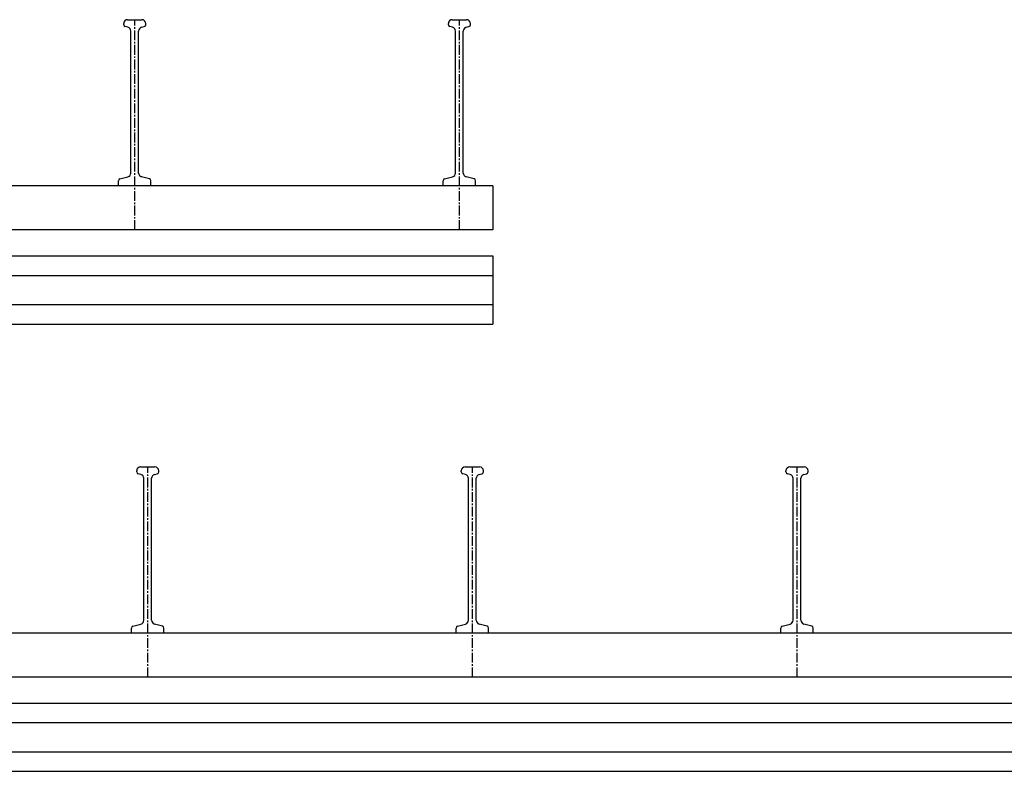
# Model space of a CAD drawing. Header units: millimetres. Extents: x -218 to 5925, y 437 to 3483.
# Tile 3 of 7: x 540 to 1299, y 437 to 1016. Entities that reach past the tile are written whole.
import ezdxf

# ---------------------------------------------------------------- set-up
doc = ezdxf.new("R2010")
doc.units = ezdxf.units.MM
doc.header["$LTSCALE"] = 10
doc.linetypes.add('MITTE2', pattern=[1.125, 0.75, -0.125, 0.125, -0.125])
doc.layers.add('HALFEN', color=2, linetype='CONTINUOUS')

msp = doc.modelspace()

# ---------------------------------------------------------------- linework, layer by layer
at = {"layer": 'HALFEN'}
for p, q in [((620.56, 1011.9), (620.56, 1012.75)), ((623.84, 1009.87), (621.68, 1010.45)), ((623.56, 1015.75), (634.56, 1015.75)), ((634.29, 1009.87), (636.45, 1010.45)), ((637.56, 1011.9), (637.56, 1012.75)), ((870.56, 1011.9), (870.56, 1012.75)), ((873.84, 1009.87), (871.68, 1010.45)), ((873.56, 1015.75), (884.56, 1015.75)), ((884.29, 1009.87), (886.45, 1010.45)), ((887.56, 1011.9), (887.56, 1012.75)), ((626.06, 897.6), (626.06, 1006.97)), ((632.06, 897.6), (632.06, 1006.97)), ((876.06, 897.6), (876.06, 1006.97)), ((882.06, 897.6), (882.06, 1006.97)), ((904.75, 887.75), (-145.25, 887.75)), ((616.56, 887.75), (616.56, 891.6)), ((617.68, 893.05), (623.84, 894.7)), ((640.45, 893.05), (634.29, 894.7)), ((641.56, 887.75), (641.56, 891.6)), ((866.56, 887.75), (866.56, 891.6)), ((867.68, 893.05), (873.84, 894.7)), ((890.45, 893.05), (884.29, 894.7)), ((891.56, 887.75), (891.56, 891.6)), ((904.75, 887.75), (904.75, 853.75)), ((904.75, 853.75), (-145.25, 853.75)), ((-145.25, 833.75), (904.75, 833.75)), ((904.75, 833.75), (904.75, 781.25)), ((-145.25, 818.75), (904.75, 818.75)), ((-145.25, 796.25), (904.75, 796.25)), ((-145.25, 781.25), (904.75, 781.25)), ((630.56, 667.4), (630.56, 668.25)), ((633.56, 671.25), (644.56, 671.25)), ((647.56, 667.4), (647.56, 668.25)), ((880.56, 667.4), (880.56, 668.25)), ((883.56, 671.25), (894.56, 671.25)), ((897.56, 667.4), (897.56, 668.25)), ((1130.56, 667.4), (1130.56, 668.25)), ((1133.56, 671.25), (1144.56, 671.25)), ((1147.56, 667.4), (1147.56, 668.25)), ((633.84, 665.37), (631.68, 665.95)), ((636.06, 553.1), (636.06, 662.47)), ((642.06, 553.1), (642.06, 662.47)), ((644.29, 665.37), (646.45, 665.95)), ((883.84, 665.37), (881.68, 665.95)), ((886.06, 553.1), (886.06, 662.47)), ((892.06, 553.1), (892.06, 662.47)), ((894.29, 665.37), (896.45, 665.95)), ((1133.84, 665.37), (1131.68, 665.95)), ((1136.06, 553.1), (1136.06, 662.47)), ((1142.06, 553.1), (1142.06, 662.47)), ((1144.29, 665.37), (1146.45, 665.95)), ((626.56, 543.25), (626.56, 547.1)), ((627.68, 548.55), (633.84, 550.2)), ((650.45, 548.55), (644.29, 550.2)), ((651.56, 543.25), (651.56, 547.1)), ((876.56, 543.25), (876.56, 547.1)), ((877.68, 548.55), (883.84, 550.2)), ((900.45, 548.55), (894.29, 550.2)), ((901.56, 543.25), (901.56, 547.1)), ((1126.56, 543.25), (1126.56, 547.1)), ((1127.68, 548.55), (1133.84, 550.2)), ((1150.45, 548.55), (1144.29, 550.2)), ((1151.56, 543.25), (1151.56, 547.1)), ((5924.75, 543.25), (-145.25, 543.25)), ((5924.75, 509.25), (-145.25, 509.25)), ((-145.25, 489.25), (5924.75, 489.25)), ((-145.25, 474.25), (5924.75, 474.25)), ((-145.25, 451.75), (5924.75, 451.75)), ((-145.25, 436.75), (5924.75, 436.75))]:
    msp.add_line(p, q, dxfattribs=at)
at = {"layer": 'HALFEN', "color": 1, "linetype": 'MITTE2'}
for p, q in [((629.06, 853.75), (629.06, 1015.75)), ((879.06, 853.75), (879.06, 1015.75)), ((639.06, 509.25), (639.06, 671.25)), ((889.06, 509.25), (889.06, 671.25)), ((1139.06, 509.25), (1139.06, 671.25))]:
    msp.add_line(p, q, dxfattribs=at)
at = {"layer": 'HALFEN'}
for centre, radius, start, end in [((623.56, 1012.75), 3, 90, 180), ((622.06, 1011.9), 1.5, 180, 255), ((623.06, 1006.97), 3, 0, 75), ((635.06, 1006.97), 3, 105, 180), ((634.56, 1012.75), 3, 0, 90), ((636.06, 1011.9), 1.5, 285, 0), ((873.56, 1012.75), 3, 90, 180), ((872.06, 1011.9), 1.5, 180, 255), ((873.06, 1006.97), 3, 0, 75), ((885.06, 1006.97), 3, 105, 180), ((884.56, 1012.75), 3, 0, 90), ((886.06, 1011.9), 1.5, 285, 0), ((623.06, 897.6), 3, 285, 0), ((635.06, 897.6), 3, 180, 255), ((873.06, 897.6), 3, 285, 0), ((885.06, 897.6), 3, 180, 255), ((618.06, 891.6), 1.5, 105, 180), ((640.06, 891.6), 1.5, 0, 75), ((868.06, 891.6), 1.5, 105, 180), ((890.06, 891.6), 1.5, 0, 75), ((633.56, 668.25), 3, 90, 180), ((632.06, 667.4), 1.5, 180, 255), ((644.56, 668.25), 3, 0, 90), ((646.06, 667.4), 1.5, 285, 0), ((883.56, 668.25), 3, 90, 180), ((882.06, 667.4), 1.5, 180, 255), ((894.56, 668.25), 3, 0, 90), ((896.06, 667.4), 1.5, 285, 0), ((1133.56, 668.25), 3, 90, 180), ((1132.06, 667.4), 1.5, 180, 255), ((1144.56, 668.25), 3, 0, 90), ((1146.06, 667.4), 1.5, 285, 0), ((633.06, 662.47), 3, 0, 75), ((645.06, 662.47), 3, 105, 180), ((883.06, 662.47), 3, 0, 75), ((895.06, 662.47), 3, 105, 180), ((1133.06, 662.47), 3, 0, 75), ((1145.06, 662.47), 3, 105, 180), ((628.06, 547.1), 1.5, 105, 180), ((633.06, 553.1), 3, 285, 0), ((645.06, 553.1), 3, 180, 255), ((650.06, 547.1), 1.5, 0, 75), ((878.06, 547.1), 1.5, 105, 180), ((883.06, 553.1), 3, 285, 0), ((895.06, 553.1), 3, 180, 255), ((900.06, 547.1), 1.5, 0, 75), ((1128.06, 547.1), 1.5, 105, 180), ((1133.06, 553.1), 3, 285, 0), ((1145.06, 553.1), 3, 180, 255), ((1150.06, 547.1), 1.5, 0, 75)]:
    msp.add_arc(centre, radius, start, end, dxfattribs=at)

doc.saveas('drawing.dxf')
